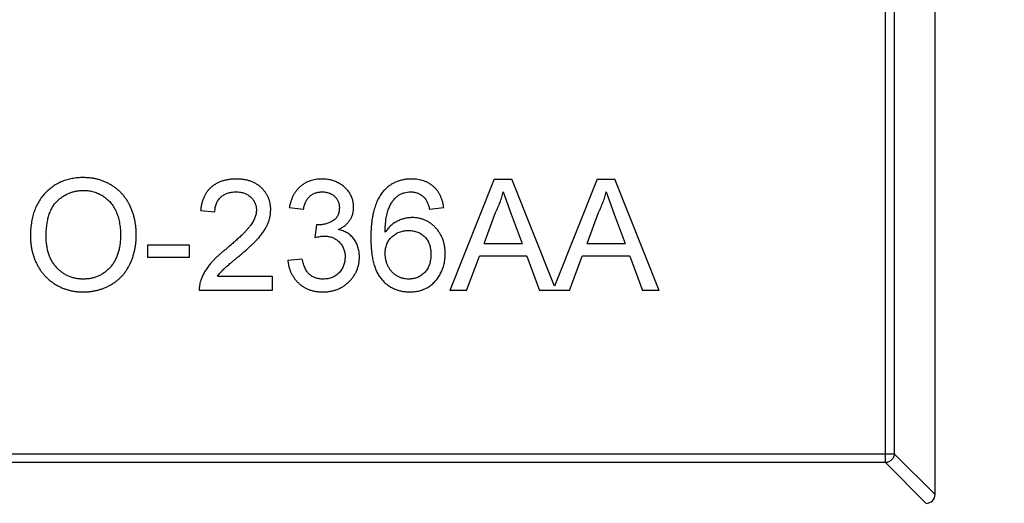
# Model space of a CAD drawing. Header units: millimetres. Extents: x 525 to 788, y 277 to 384.
# Tile 36 of 130: x 720.36 to 722.57, y 325.45 to 326.54. Entities that reach past the tile are written whole.
import ezdxf

# ---------------------------------------------------------------- set-up
doc = ezdxf.new("R2010")
doc.units = ezdxf.units.MM
doc.header["$LTSCALE"] = 5
doc.header["$PDMODE"] = 3
doc.header["$PDSIZE"] = 0.3125
doc.layers.get('0').update_dxf_attribs({"linetype": 'CONTINUOUS'})
doc.layers.get('Defpoints').update_dxf_attribs({"linetype": 'CONTINUOUS'})
doc.layers.add('dim', color=6, linetype='CONTINUOUS', lineweight=9)
doc.styles.add('Verdana', font='verdana.ttf', dxfattribs={"height": 3})
doc.dimstyles.new('aaaaaaaa 3.0', dxfattribs={"dimtxt": 3, "dimasz": 2.5, "dimexe": 1.25, "dimexo": 0.625, "dimtad": 1, "dimzin": 9, "dimdsep": 46, "dimtxsty": 'Verdana', "dimcen": 0, "dimazin": 0, "dimtfac": 1, "dimtofl": 0, "dimtmove": 0, "dimatfit": 3, "dimfxl": 1, "dimlwd": 25, "dimlwe": 25, "dimarcsym": 0})

# ---------------------------------------------------------------- blocks, each defined once
blk = doc.blocks.new('*D55')
at = {"layer": 'Defpoints', "color": 0}
for p in [(767.5081, 331.9082), (697.2861, 316.9379)]:
    blk.add_point(p, dxfattribs=at)
at = {"layer": 'dim', "color": 0, "lineweight": 25}
blk.add_line((785.4949, 335.7427), (769.9532, 332.4294), dxfattribs=at)
at = {"layer": 'dim', "color": 0}
blk.add_solid([(769.8663, 332.8369), (770.04, 332.0219), (767.5081, 331.9082)], dxfattribs=at)
at = {"layer": 'dim', "color": 0, "insert": (778.4472, 336.689), "char_height": 3, "attachment_point": 5, "rotation": 12.0345, "style": 'Verdana'}
blk.add_mtext('∅71.8', dxfattribs=at)

msp = doc.modelspace()

# ---------------------------------------------------------------- linework, layer by layer
at = {"linetype": 'Continuous'}
for p, q in [((722.4162, 325.4726), (722.4162, 327.1329)), ((722.305, 325.5442), (722.305, 327.0613)), ((722.3247, 327.0416), (722.3247, 325.5639)), ((721.4284, 326.18), (721.3291, 325.93)), ((721.4284, 326.18), (721.4681, 326.18)), ((721.5636, 325.9394), (721.4681, 326.18)), ((721.6591, 326.18), (721.5636, 325.9394)), ((721.6591, 326.18), (721.6989, 326.18)), ((721.7981, 325.93), (721.6989, 326.18)), ((721.4482, 326.1511), (721.4666, 326.1014)), ((721.679, 326.1511), (721.6974, 326.1014)), ((720.7704, 326.1094), (720.8024, 326.1062)), ((720.9691, 326.1159), (721.0011, 326.1127)), ((721.2832, 326.1127), (721.3152, 326.1159)), ((721.4056, 326.0357), (721.4312, 326.1049)), ((721.4666, 326.1014), (721.4909, 326.0357)), ((721.6363, 326.0357), (721.6619, 326.1049)), ((721.6974, 326.1014), (721.7217, 326.0357)), ((721.0298, 326.0774), (721.0265, 326.0485)), ((721.0344, 326.077), (721.0298, 326.0774)), ((720.6518, 326.0037), (720.6518, 326.0325)), ((720.6518, 326.0325), (720.7447, 326.0325)), ((720.7447, 326.0325), (720.7447, 326.0037)), ((721.4056, 326.0357), (721.4909, 326.0357)), ((721.6363, 326.0357), (721.7217, 326.0357)), ((720.7447, 326.0037), (720.6518, 326.0037)), ((720.9979, 326.0005), (720.9659, 325.9973)), ((721.3665, 325.93), (721.395, 326.0069)), ((721.5015, 326.0069), (721.395, 326.0069)), ((721.5015, 326.0069), (721.53, 325.93)), ((721.5973, 325.93), (721.6257, 326.0069)), ((721.7323, 326.0069), (721.6257, 326.0069)), ((721.7323, 326.0069), (721.7607, 325.93)), ((720.8083, 325.962), (720.9306, 325.962)), ((720.9306, 325.962), (720.9306, 325.93)), ((720.9306, 325.93), (720.7671, 325.93)), ((721.3665, 325.93), (721.3291, 325.93)), ((721.5973, 325.93), (721.53, 325.93)), ((721.7981, 325.93), (721.7607, 325.93)), ((719.5076, 325.5639), (722.3247, 325.5639)), ((722.4162, 325.4726), (722.3247, 325.5639)), ((722.305, 325.5442), (719.5273, 325.5442)), ((722.305, 325.5442), (722.3963, 325.4527))]:
    msp.add_line(p, q, dxfattribs=at)
for centre, radius, start, end in [((732.3971, 324.423), 35.9, 323.58286, 216.35846), ((722.3962, 325.4727), 0.02, 270.4336, 359.5664)]:
    msp.add_arc(centre, radius, start, end, dxfattribs=at)
for points, knots in [([(720.5077, 326.1832), (720.5034, 326.1831), (720.495, 326.1829), (720.4828, 326.1811), (720.4711, 326.1785), (720.46, 326.1747), (720.4496, 326.1697), (720.4397, 326.1637), (720.4305, 326.1565), (720.4219, 326.1484), (720.4142, 326.1392), (720.4073, 326.1292), (720.4017, 326.1183), (720.397, 326.1066), (720.3933, 326.094), (720.3908, 326.0807), (720.3892, 326.0664), (720.389, 326.0567), (720.3889, 326.0517)], [0, 0, 0, 0, 0.064217, 0.125675, 0.185372, 0.243705, 0.301102, 0.358698, 0.416748, 0.476136, 0.536238, 0.596504, 0.657597, 0.72047, 0.7855, 0.853425, 0.924774, 1, 1, 1, 1]), ([(720.6261, 326.0546), (720.6261, 326.0576), (720.626, 326.0636), (720.6253, 326.0726), (720.6241, 326.0813), (720.6226, 326.0897), (720.6205, 326.0979), (720.618, 326.1059), (720.6151, 326.1136), (720.6117, 326.121), (720.6079, 326.1281), (720.6037, 326.1349), (720.599, 326.1412), (720.594, 326.1472), (720.5885, 326.1527), (720.5826, 326.1578), (720.5763, 326.1625), (720.5696, 326.1668), (720.5626, 326.1706), (720.5554, 326.1741), (720.548, 326.1768), (720.5403, 326.1792), (720.5325, 326.1809), (720.5244, 326.1823), (720.5161, 326.183), (720.5105, 326.1831), (720.5077, 326.1832)], [0, 0, 0, 0, 0.046666, 0.092161, 0.136649, 0.180448, 0.223293, 0.265781, 0.307491, 0.349241, 0.390297, 0.430963, 0.470884, 0.510312, 0.549967, 0.589534, 0.629402, 0.66999, 0.710719, 0.750975, 0.79155, 0.832033, 0.873092, 0.914413, 0.956901, 1, 1, 1, 1]), ([(720.8505, 326.18), (720.8476, 326.1799), (720.842, 326.1798), (720.8339, 326.1789), (720.8262, 326.1775), (720.8189, 326.1756), (720.8121, 326.173), (720.8057, 326.1699), (720.7998, 326.1662), (720.7943, 326.162), (720.7894, 326.1572), (720.7849, 326.1519), (720.7812, 326.1461), (720.7778, 326.1397), (720.7751, 326.1329), (720.7729, 326.1255), (720.7713, 326.1177), (720.7707, 326.1122), (720.7704, 326.1094)], [0, 0, 0, 0, 0.071792, 0.140555, 0.205817, 0.268413, 0.329356, 0.388654, 0.446516, 0.504513, 0.56178, 0.619263, 0.67745, 0.737131, 0.798527, 0.862507, 0.929325, 1, 1, 1, 1]), ([(720.9274, 326.1109), (720.9274, 326.1134), (720.9273, 326.1181), (720.9262, 326.125), (720.9246, 326.1316), (720.9224, 326.138), (720.9194, 326.144), (720.9158, 326.1497), (720.9116, 326.1551), (720.9067, 326.1602), (720.9014, 326.1649), (720.8954, 326.1689), (720.8891, 326.1723), (720.8823, 326.1751), (720.875, 326.1773), (720.8672, 326.1788), (720.859, 326.1798), (720.8534, 326.1799), (720.8505, 326.18)], [0, 0, 0, 0, 0.062204, 0.121961, 0.180582, 0.238328, 0.295655, 0.35362, 0.412672, 0.473423, 0.534937, 0.59611, 0.657906, 0.721385, 0.786661, 0.854461, 0.925288, 1, 1, 1, 1]), ([(721.0422, 326.18), (721.0398, 326.1799), (721.0352, 326.1798), (721.0284, 326.179), (721.0219, 326.1777), (721.0157, 326.1758), (721.0098, 326.1735), (721.0042, 326.1706), (720.9988, 326.1672), (720.9938, 326.1633), (720.9892, 326.1588), (720.985, 326.154), (720.9812, 326.1487), (720.9779, 326.1429), (720.975, 326.1368), (720.9726, 326.1302), (720.9706, 326.1232), (720.9696, 326.1183), (720.9691, 326.1159)], [0, 0, 0, 0, 0.06619, 0.129966, 0.192161, 0.252419, 0.312006, 0.370545, 0.429626, 0.489413, 0.549139, 0.609336, 0.669871, 0.731668, 0.795042, 0.860657, 0.928964, 1, 1, 1, 1]), ([(721.1133, 326.1164), (721.1132, 326.1192), (721.113, 326.1246), (721.1113, 326.1327), (721.1084, 326.1405), (721.1046, 326.148), (721.0997, 326.1551), (721.0937, 326.1614), (721.0867, 326.1669), (721.0788, 326.1715), (721.0703, 326.1753), (721.0613, 326.178), (721.0519, 326.1796), (721.0454, 326.1799), (721.0422, 326.18)], [0, 0, 0, 0, 0.077471, 0.154469, 0.232146, 0.311615, 0.392547, 0.473567, 0.556451, 0.642863, 0.73087, 0.818992, 0.907946, 1, 1, 1, 1]), ([(721.2431, 326.18), (721.2398, 326.1799), (721.2334, 326.1797), (721.224, 326.1784), (721.2152, 326.1761), (721.2069, 326.173), (721.1991, 326.169), (721.1918, 326.1641), (721.185, 326.1583), (721.181, 326.1538), (721.179, 326.1516)], [0, 0, 0, 0, 0.135552, 0.264618, 0.390122, 0.511896, 0.631472, 0.752381, 0.874375, 1, 1, 1, 1]), ([(721.3152, 326.1159), (721.3149, 326.1183), (721.3141, 326.1231), (721.3125, 326.13), (721.3103, 326.1365), (721.3077, 326.1426), (721.3046, 326.1483), (721.301, 326.1537), (721.2969, 326.1586), (721.2923, 326.163), (721.2874, 326.167), (721.282, 326.1705), (721.2763, 326.1734), (721.2703, 326.1758), (721.264, 326.1777), (721.2573, 326.179), (721.2503, 326.1798), (721.2455, 326.1799), (721.2431, 326.18)], [0, 0, 0, 0, 0.069378, 0.13591, 0.19967, 0.262041, 0.322478, 0.382562, 0.441818, 0.501503, 0.561186, 0.620492, 0.680049, 0.740216, 0.801792, 0.865428, 0.931501, 1, 1, 1, 1]), ([(720.4242, 326.0513), (720.4243, 326.0557), (720.4244, 326.0643), (720.4256, 326.0768), (720.4274, 326.0882), (720.4301, 326.0987), (720.4336, 326.1082), (720.4378, 326.1167), (720.4428, 326.1242), (720.4487, 326.1306), (720.4551, 326.1362), (720.4617, 326.141), (720.4687, 326.1452), (720.4759, 326.1485), (720.4835, 326.1511), (720.4914, 326.1529), (720.4995, 326.1542), (720.5051, 326.1543), (720.5079, 326.1543)], [0, 0, 0, 0, 0.089205, 0.171739, 0.248642, 0.320139, 0.386883, 0.449375, 0.509078, 0.566551, 0.622419, 0.676991, 0.730399, 0.783241, 0.835952, 0.889618, 0.944057, 1, 1, 1, 1]), ([(720.5079, 326.1543), (720.5099, 326.1543), (720.5138, 326.1542), (720.5196, 326.1537), (720.5253, 326.1526), (720.5308, 326.1513), (720.5362, 326.1496), (720.5414, 326.1474), (720.5465, 326.1449), (720.5514, 326.142), (720.5561, 326.1388), (720.5605, 326.1352), (720.5646, 326.1313), (720.5685, 326.1272), (720.572, 326.1226), (720.5753, 326.1178), (720.5782, 326.1127), (720.5809, 326.1072), (720.5832, 326.1015), (720.5853, 326.0956), (720.587, 326.0893), (720.5884, 326.0829), (720.5895, 326.0762), (720.5902, 326.0693), (720.5908, 326.0621), (720.5908, 326.0573), (720.5909, 326.0548)], [0, 0, 0, 0, 0.040902, 0.080929, 0.120351, 0.15926, 0.197827, 0.236487, 0.275201, 0.314321, 0.35358, 0.392422, 0.431063, 0.469956, 0.509123, 0.548949, 0.589428, 0.631064, 0.673423, 0.71666, 0.760829, 0.805914, 0.852562, 0.900248, 0.949148, 1, 1, 1, 1]), ([(720.8024, 326.1062), (720.8025, 326.1079), (720.8026, 326.1113), (720.8032, 326.1161), (720.8042, 326.1207), (720.8057, 326.125), (720.8075, 326.129), (720.8097, 326.1327), (720.8124, 326.1361), (720.8154, 326.1393), (720.8187, 326.1421), (720.8224, 326.1444), (720.8263, 326.1466), (720.8305, 326.1482), (720.835, 326.1496), (720.8397, 326.1504), (720.8446, 326.151), (720.848, 326.1511), (720.8498, 326.1511)], [0, 0, 0, 0, 0.069369, 0.135761, 0.199199, 0.260205, 0.319176, 0.377657, 0.43622, 0.494827, 0.554142, 0.613488, 0.672744, 0.7343, 0.79663, 0.861642, 0.929304, 1, 1, 1, 1]), ([(720.8498, 326.1511), (720.8514, 326.1511), (720.8547, 326.151), (720.8594, 326.1504), (720.8639, 326.1495), (720.8682, 326.1483), (720.8722, 326.1466), (720.8759, 326.1445), (720.8795, 326.1422), (720.8828, 326.1394), (720.8857, 326.1365), (720.8883, 326.1333), (720.8905, 326.1299), (720.8922, 326.1264), (720.8937, 326.1227), (720.8946, 326.1188), (720.8952, 326.1148), (720.8953, 326.1121), (720.8954, 326.1106)], [0, 0, 0, 0, 0.072768, 0.142276, 0.209684, 0.274754, 0.337633, 0.400409, 0.462943, 0.525478, 0.587279, 0.646809, 0.705678, 0.763157, 0.820579, 0.878826, 0.938238, 1, 1, 1, 1]), ([(721.0011, 326.1127), (721.0014, 326.1142), (721.0019, 326.1172), (721.0031, 326.1216), (721.0046, 326.1257), (721.0062, 326.1295), (721.0081, 326.1329), (721.0103, 326.1361), (721.0127, 326.139), (721.0162, 326.1424), (721.0212, 326.1459), (721.0279, 326.1489), (721.0353, 326.1508), (721.0405, 326.151), (721.0432, 326.1511)], [0, 0, 0, 0, 0.075449, 0.147124, 0.215651, 0.280915, 0.343656, 0.40441, 0.463763, 0.522348, 0.637716, 0.753205, 0.872203, 1, 1, 1, 1]), ([(721.0432, 326.1511), (721.0446, 326.1511), (721.0472, 326.151), (721.0512, 326.1505), (721.0549, 326.1497), (721.0584, 326.1486), (721.0618, 326.1472), (721.0649, 326.1454), (721.0679, 326.1434), (721.0706, 326.141), (721.0731, 326.1384), (721.0753, 326.1356), (721.0771, 326.1326), (721.0787, 326.1295), (721.0798, 326.1262), (721.0807, 326.1228), (721.0812, 326.1191), (721.0812, 326.1166), (721.0812, 326.1154)], [0, 0, 0, 0, 0.070225, 0.137525, 0.20232, 0.265117, 0.327263, 0.388195, 0.449683, 0.512159, 0.573897, 0.634322, 0.693923, 0.752869, 0.811878, 0.872696, 0.934907, 1, 1, 1, 1]), ([(721.179, 326.1516), (721.1779, 326.1502), (721.1756, 326.1473), (721.1726, 326.1428), (721.1697, 326.1379), (721.167, 326.1327), (721.1645, 326.1273), (721.1624, 326.1215), (721.1603, 326.1154), (721.1585, 326.109), (721.1569, 326.1023), (721.1556, 326.0953), (721.1543, 326.088), (721.1534, 326.0804), (721.1526, 326.0725), (721.1522, 326.0643), (721.1518, 326.0557), (721.1518, 326.0499), (721.1518, 326.047)], [0, 0, 0, 0, 0.048933, 0.098371, 0.149761, 0.202433, 0.256773, 0.312762, 0.371285, 0.431308, 0.493952, 0.558337, 0.625616, 0.695269, 0.767436, 0.842146, 0.919966, 1, 1, 1, 1]), ([(721.1838, 326.0605), (721.1839, 326.0634), (721.184, 326.0692), (721.1844, 326.0776), (721.1852, 326.0853), (721.1861, 326.0925), (721.1873, 326.0991), (721.1887, 326.1052), (721.1904, 326.1107), (721.193, 326.1171), (721.1967, 326.1242), (721.2017, 326.1319), (721.2073, 326.1384), (721.2116, 326.142), (721.2137, 326.1437)], [0, 0, 0, 0, 0.09722, 0.188542, 0.273574, 0.352344, 0.425604, 0.493546, 0.555893, 0.61298, 0.719213, 0.818107, 0.911391, 1, 1, 1, 1]), ([(721.2137, 326.1437), (721.2158, 326.1449), (721.22, 326.1471), (721.2268, 326.1494), (721.2338, 326.1509), (721.2385, 326.151), (721.241, 326.1511)], [0, 0, 0, 0, 0.252881, 0.500905, 0.747416, 1, 1, 1, 1]), ([(721.241, 326.1511), (721.2424, 326.1511), (721.2454, 326.151), (721.2497, 326.1504), (721.2538, 326.1494), (721.2578, 326.148), (721.2615, 326.1462), (721.2651, 326.1439), (721.2685, 326.1413), (721.2706, 326.1393), (721.2716, 326.1383)], [0, 0, 0, 0, 0.130542, 0.257778, 0.381454, 0.502887, 0.624788, 0.747182, 0.871455, 1, 1, 1, 1]), ([(721.2716, 326.1383), (721.2728, 326.1368), (721.2754, 326.1336), (721.2784, 326.1276), (721.2812, 326.1206), (721.2825, 326.1154), (721.2832, 326.1127)], [0, 0, 0, 0, 0.203796, 0.435669, 0.700198, 1, 1, 1, 1]), ([(721.4312, 326.1049), (721.433, 326.1087), (721.4368, 326.1161), (721.4414, 326.1276), (721.4454, 326.1392), (721.4473, 326.1472), (721.4482, 326.1511)], [0, 0, 0, 0, 0.253641, 0.504392, 0.752706, 1, 1, 1, 1]), ([(721.6619, 326.1049), (721.6638, 326.1087), (721.6675, 326.1161), (721.6721, 326.1276), (721.6761, 326.1392), (721.6781, 326.1472), (721.679, 326.1511)], [0, 0, 0, 0, 0.253641, 0.504392, 0.752706, 1, 1, 1, 1]), ([(720.8954, 326.1106), (720.8953, 326.1092), (720.8952, 326.1064), (720.8945, 326.102), (720.8935, 326.0976), (720.892, 326.0933), (720.8901, 326.0888), (720.8878, 326.0843), (720.885, 326.0798), (720.8817, 326.0752), (720.8778, 326.0703), (720.8731, 326.0651), (720.8677, 326.0593), (720.8614, 326.0531), (720.8543, 326.0463), (720.8463, 326.0391), (720.8376, 326.0314), (720.8314, 326.0262), (720.8281, 326.0235)], [0, 0, 0, 0, 0.037641, 0.076115, 0.115705, 0.156832, 0.199233, 0.243549, 0.290206, 0.339418, 0.39358, 0.455626, 0.525716, 0.603913, 0.690583, 0.785474, 0.88859, 1, 1, 1, 1]), ([(720.858, 326.0084), (720.8606, 326.0106), (720.8656, 326.0148), (720.8727, 326.021), (720.8792, 326.0269), (720.8851, 326.0324), (720.8904, 326.0376), (720.8952, 326.0424), (720.8993, 326.0469), (720.904, 326.0524), (720.9091, 326.0589), (720.9143, 326.0666), (720.9185, 326.0741), (720.9218, 326.0815), (720.9243, 326.0888), (720.9261, 326.0961), (720.9272, 326.1035), (720.9273, 326.1085), (720.9274, 326.1109)], [0, 0, 0, 0, 0.078772, 0.152499, 0.22116, 0.284249, 0.342325, 0.395144, 0.443024, 0.48574, 0.563808, 0.635939, 0.703173, 0.765317, 0.825174, 0.883982, 0.942055, 1, 1, 1, 1]), ([(721.0812, 326.1154), (721.0812, 326.1138), (721.0812, 326.1107), (721.0804, 326.1063), (721.0794, 326.1021), (721.0777, 326.0984), (721.0758, 326.0948), (721.0732, 326.0917), (721.0703, 326.0888), (721.0657, 326.0855), (721.0595, 326.0821), (721.0515, 326.0792), (721.0431, 326.0774), (721.0373, 326.0772), (721.0344, 326.077)], [0, 0, 0, 0, 0.069221, 0.13478, 0.197243, 0.257235, 0.316552, 0.375152, 0.434982, 0.49708, 0.621565, 0.745395, 0.870211, 1, 1, 1, 1]), ([(721.0792, 326.0668), (721.0819, 326.0681), (721.0871, 326.0707), (721.094, 326.0756), (721.1, 326.0812), (721.1048, 326.0874), (721.1086, 326.0941), (721.1113, 326.1012), (721.113, 326.1087), (721.1132, 326.1138), (721.1133, 326.1164)], [0, 0, 0, 0, 0.140068, 0.272449, 0.398481, 0.520934, 0.64145, 0.759213, 0.878049, 1, 1, 1, 1]), ([(721.2446, 326.0934), (721.2417, 326.0933), (721.2359, 326.0931), (721.2273, 326.0916), (721.2189, 326.089), (721.2108, 326.0855), (721.2031, 326.0809), (721.1959, 326.0751), (721.1894, 326.0683), (721.1857, 326.0631), (721.1838, 326.0605)], [0, 0, 0, 0, 0.121098, 0.240358, 0.361683, 0.48458, 0.609222, 0.734771, 0.86451, 1, 1, 1, 1]), ([(721.3184, 326.0123), (721.3184, 326.0152), (721.3182, 326.0209), (721.3172, 326.0293), (721.3155, 326.0373), (721.3132, 326.0448), (721.3101, 326.052), (721.3064, 326.0587), (721.302, 326.065), (721.2969, 326.0709), (721.2914, 326.0761), (721.2856, 326.0808), (721.2794, 326.0846), (721.2731, 326.0879), (721.2663, 326.0903), (721.2593, 326.0922), (721.252, 326.0932), (721.2471, 326.0934), (721.2446, 326.0934)], [0, 0, 0, 0, 0.071551, 0.140264, 0.20629, 0.270509, 0.333487, 0.396023, 0.458476, 0.521621, 0.584324, 0.64481, 0.703748, 0.761848, 0.820137, 0.878797, 0.938653, 1, 1, 1, 1]), ([(721.1261, 326.0052), (721.1261, 326.0071), (721.126, 326.011), (721.1254, 326.0167), (721.1244, 326.0222), (721.1231, 326.0274), (721.1213, 326.0323), (721.1191, 326.037), (721.1166, 326.0414), (721.1137, 326.0456), (721.1104, 326.0494), (721.1069, 326.053), (721.103, 326.0562), (721.0988, 326.0591), (721.0943, 326.0615), (721.0896, 326.0636), (721.0845, 326.0655), (721.081, 326.0664), (721.0792, 326.0668)], [0, 0, 0, 0, 0.070108, 0.138175, 0.203289, 0.267091, 0.329085, 0.389925, 0.450025, 0.510493, 0.570328, 0.62995, 0.689026, 0.748814, 0.809142, 0.871062, 0.934172, 1, 1, 1, 1]), ([(721.1838, 326.0129), (721.1839, 326.0148), (721.184, 326.0185), (721.1847, 326.0239), (721.1858, 326.029), (721.1874, 326.0339), (721.1897, 326.0384), (721.1922, 326.0427), (721.1953, 326.0467), (721.1988, 326.0504), (721.2027, 326.0537), (721.2068, 326.0566), (721.2111, 326.0591), (721.2156, 326.0611), (721.2204, 326.0627), (721.2253, 326.0637), (721.2304, 326.0645), (721.2339, 326.0645), (721.2357, 326.0646)], [0, 0, 0, 0, 0.06911, 0.135044, 0.198335, 0.260937, 0.321881, 0.382447, 0.44343, 0.506089, 0.568915, 0.629785, 0.690262, 0.750438, 0.810914, 0.872282, 0.935188, 1, 1, 1, 1]), ([(721.2357, 326.0646), (721.2376, 326.0645), (721.2413, 326.0645), (721.2468, 326.0637), (721.2519, 326.0627), (721.2567, 326.0611), (721.2612, 326.0591), (721.2654, 326.0566), (721.2693, 326.0537), (721.2728, 326.0503), (721.276, 326.0467), (721.2788, 326.0426), (721.2812, 326.0381), (721.2831, 326.0334), (721.2846, 326.0283), (721.2856, 326.0229), (721.2863, 326.0172), (721.2863, 326.0133), (721.2864, 326.0113)], [0, 0, 0, 0, 0.068621, 0.134135, 0.196906, 0.257593, 0.316292, 0.374274, 0.432266, 0.490992, 0.549848, 0.608746, 0.668762, 0.729755, 0.792561, 0.858748, 0.927771, 1, 1, 1, 1]), ([(720.3889, 326.0517), (720.389, 326.0489), (720.389, 326.0436), (720.3898, 326.0356), (720.3909, 326.0277), (720.3924, 326.0199), (720.3944, 326.0122), (720.3969, 326.0046), (720.3997, 325.9971), (720.4031, 325.9898), (720.4068, 325.9827), (720.411, 325.9759), (720.4156, 325.9695), (720.4207, 325.9636), (720.4261, 325.958), (720.432, 325.9528), (720.4382, 325.9479), (720.4449, 325.9435), (720.4519, 325.9396), (720.4592, 325.9362), (720.4667, 325.9333), (720.4744, 325.9309), (720.4824, 325.929), (720.4906, 325.9277), (720.499, 325.9269), (720.5047, 325.9268), (720.5075, 325.9268)], [0, 0, 0, 0, 0.042093, 0.083554, 0.124992, 0.166052, 0.207381, 0.248618, 0.290057, 0.332021, 0.373735, 0.415036, 0.455409, 0.495952, 0.536368, 0.57703, 0.617971, 0.659396, 0.701152, 0.742753, 0.784285, 0.826186, 0.868591, 0.911466, 0.955303, 1, 1, 1, 1]), ([(720.5074, 325.9556), (720.5045, 325.9557), (720.4987, 325.9558), (720.4903, 325.9571), (720.4822, 325.959), (720.4746, 325.9619), (720.4673, 325.9655), (720.4604, 325.9699), (720.4538, 325.9751), (720.4477, 325.9811), (720.4422, 325.9878), (720.4374, 325.9951), (720.4333, 326.003), (720.4299, 326.0115), (720.4274, 326.0207), (720.4256, 326.0303), (720.4244, 326.0406), (720.4243, 326.0476), (720.4242, 326.0513)], [0, 0, 0, 0, 0.061577, 0.120881, 0.178852, 0.235792, 0.292697, 0.349742, 0.408261, 0.468412, 0.529574, 0.5907, 0.652798, 0.7167, 0.782799, 0.851875, 0.924036, 1, 1, 1, 1]), ([(720.5909, 326.0548), (720.5908, 326.051), (720.5907, 326.0435), (720.5896, 326.0326), (720.5877, 326.0224), (720.5852, 326.0128), (720.5818, 326.0039), (720.5778, 325.9957), (720.573, 325.9882), (720.5675, 325.9814), (720.5614, 325.9754), (720.5549, 325.97), (720.5479, 325.9656), (720.5406, 325.9619), (720.5329, 325.9591), (720.5247, 325.957), (720.5162, 325.9558), (720.5104, 325.9557), (720.5074, 325.9556)], [0, 0, 0, 0, 0.078848, 0.153586, 0.224629, 0.292039, 0.356569, 0.418787, 0.479523, 0.53946, 0.598338, 0.655333, 0.711417, 0.767044, 0.823194, 0.880455, 0.938945, 1, 1, 1, 1]), ([(720.5075, 325.9268), (720.5102, 325.9268), (720.5155, 325.9269), (720.5234, 325.9276), (720.5311, 325.9288), (720.5387, 325.9305), (720.5462, 325.9326), (720.5535, 325.9353), (720.5607, 325.9384), (720.5678, 325.9419), (720.5746, 325.946), (720.581, 325.9505), (720.587, 325.9555), (720.5926, 325.9609), (720.5978, 325.9668), (720.6026, 325.9731), (720.607, 325.9799), (720.611, 325.9871), (720.6145, 325.9946), (720.6177, 326.0025), (720.6202, 326.0106), (720.6224, 326.0189), (720.624, 326.0274), (720.6253, 326.0362), (720.626, 326.0453), (720.6261, 326.0515), (720.6261, 326.0546)], [0, 0, 0, 0, 0.040917, 0.081206, 0.121044, 0.160801, 0.20044, 0.240141, 0.27998, 0.320332, 0.360792, 0.400579, 0.440342, 0.480112, 0.519955, 0.560443, 0.601634, 0.64374, 0.686389, 0.729297, 0.772543, 0.816374, 0.860888, 0.906038, 0.95244, 1, 1, 1, 1]), ([(721.0265, 326.0485), (721.0284, 326.0491), (721.0322, 326.0501), (721.0377, 326.0511), (721.0426, 326.0518), (721.0457, 326.0519), (721.0472, 326.052)], [0, 0, 0, 0, 0.291728, 0.555599, 0.790597, 1, 1, 1, 1]), ([(721.0472, 326.052), (721.0489, 326.0519), (721.0521, 326.0518), (721.0569, 326.0512), (721.0615, 326.0502), (721.0658, 326.0487), (721.07, 326.0469), (721.0738, 326.0446), (721.0775, 326.0419), (721.0809, 326.0388), (721.084, 326.0354), (721.0867, 326.0318), (721.089, 326.0279), (721.0908, 326.0239), (721.0923, 326.0196), (721.0934, 326.0151), (721.094, 326.0103), (721.094, 326.0071), (721.0941, 326.0054)], [0, 0, 0, 0, 0.067727, 0.132527, 0.195728, 0.257147, 0.318027, 0.378381, 0.439429, 0.501703, 0.563977, 0.624883, 0.685237, 0.745501, 0.806278, 0.86882, 0.932949, 1, 1, 1, 1]), ([(721.1518, 326.047), (721.1518, 326.0418), (721.152, 326.0319), (721.1531, 326.0175), (721.155, 326.0042), (721.1576, 325.9921), (721.1611, 325.981), (721.1653, 325.9711), (721.1702, 325.9623), (721.176, 325.9547), (721.1824, 325.9481), (721.1892, 325.9424), (721.1964, 325.9375), (721.2042, 325.9336), (721.2124, 325.9305), (721.221, 325.9283), (721.23, 325.927), (721.2362, 325.9268), (721.2394, 325.9268)], [0, 0, 0, 0, 0.091739, 0.17719, 0.25635, 0.329875, 0.398022, 0.461309, 0.520724, 0.576877, 0.630821, 0.68349, 0.734854, 0.786088, 0.837463, 0.889867, 0.943843, 1, 1, 1, 1]), ([(720.8281, 326.0235), (720.8261, 326.0218), (720.822, 326.0186), (720.8161, 326.0137), (720.8107, 326.0088), (720.8056, 326.0041), (720.801, 325.9996), (720.7967, 325.9951), (720.7928, 325.9908), (720.7883, 325.9852), (720.7832, 325.9782), (720.7781, 325.9697), (720.7737, 325.9611), (720.7716, 325.9551), (720.7705, 325.9522)], [0, 0, 0, 0, 0.086187, 0.168359, 0.246159, 0.320445, 0.3905, 0.456762, 0.519315, 0.577843, 0.689314, 0.795593, 0.899612, 1, 1, 1, 1]), ([(720.8083, 325.962), (720.8103, 325.9647), (720.8146, 325.9704), (720.8203, 325.9763), (720.8248, 325.9804), (720.8278, 325.9831), (720.8314, 325.9862), (720.8356, 325.9898), (720.8404, 325.9938), (720.8457, 325.9983), (720.8517, 326.0032), (720.8559, 326.0066), (720.858, 326.0084)], [0, 0, 0, 0, 0.149667, 0.311692, 0.359505, 0.418777, 0.488545, 0.568746, 0.660505, 0.76317, 0.8758, 1, 1, 1, 1]), ([(721.0448, 325.9556), (721.0432, 325.9556), (721.0402, 325.9557), (721.0358, 325.9562), (721.0316, 325.957), (721.0277, 325.9582), (721.024, 325.9596), (721.0205, 325.9614), (721.0173, 325.9636), (721.0143, 325.9661), (721.0115, 325.969), (721.0089, 325.9722), (721.0066, 325.9759), (721.0045, 325.9801), (721.0024, 325.9845), (721.0008, 325.9895), (720.9992, 325.9948), (720.9983, 325.9985), (720.9979, 326.0005)], [0, 0, 0, 0, 0.065037, 0.126942, 0.18616, 0.243, 0.298554, 0.352952, 0.406844, 0.460451, 0.515815, 0.573563, 0.634248, 0.698644, 0.766845, 0.84024, 0.917434, 1, 1, 1, 1]), ([(721.0436, 325.9268), (721.0466, 325.9268), (721.0523, 325.9269), (721.0607, 325.928), (721.0687, 325.9298), (721.0763, 325.9323), (721.0836, 325.9355), (721.0904, 325.9395), (721.0969, 325.9441), (721.1028, 325.9494), (721.1082, 325.9553), (721.113, 325.9615), (721.1171, 325.968), (721.1204, 325.9748), (721.1229, 325.982), (721.1248, 325.9894), (721.1259, 325.9972), (721.1261, 326.0025), (721.1261, 326.0052)], [0, 0, 0, 0, 0.069015, 0.135342, 0.199583, 0.262263, 0.32436, 0.38614, 0.448257, 0.511612, 0.574624, 0.635867, 0.696225, 0.755624, 0.81508, 0.875195, 0.936497, 1, 1, 1, 1]), ([(721.0941, 326.0054), (721.094, 326.0037), (721.094, 326.0003), (721.0933, 325.9953), (721.0922, 325.9905), (721.0908, 325.9859), (721.0889, 325.9816), (721.0866, 325.9775), (721.0838, 325.9736), (721.0807, 325.9699), (721.0772, 325.9665), (721.0733, 325.9636), (721.0693, 325.9611), (721.0649, 325.9591), (721.0603, 325.9575), (721.0554, 325.9564), (721.0502, 325.9557), (721.0466, 325.9556), (721.0448, 325.9556)], [0, 0, 0, 0, 0.066279, 0.129867, 0.191826, 0.252649, 0.312524, 0.3724, 0.43318, 0.49507, 0.556777, 0.61766, 0.677947, 0.738349, 0.80038, 0.864342, 0.930539, 1, 1, 1, 1]), ([(721.2369, 325.9556), (721.2344, 325.9557), (721.2295, 325.9558), (721.2224, 325.9572), (721.2158, 325.9595), (721.2096, 325.9627), (721.2039, 325.9668), (721.1989, 325.9717), (721.1944, 325.9774), (721.1907, 325.9839), (721.1876, 325.9908), (721.1854, 325.998), (721.1841, 326.0054), (721.1839, 326.0104), (721.1838, 326.0129)], [0, 0, 0, 0, 0.086177, 0.168507, 0.247942, 0.327194, 0.406461, 0.486356, 0.568492, 0.65485, 0.742427, 0.828778, 0.913823, 1, 1, 1, 1]), ([(721.2864, 326.0113), (721.2863, 326.0092), (721.2863, 326.0051), (721.2856, 325.9992), (721.2845, 325.9936), (721.283, 325.9883), (721.2812, 325.9833), (721.2787, 325.9787), (721.2759, 325.9744), (721.2727, 325.9705), (721.2691, 325.967), (721.2653, 325.964), (721.2612, 325.9614), (721.2568, 325.9593), (721.2522, 325.9576), (721.2473, 325.9565), (721.2422, 325.9557), (721.2387, 325.9556), (721.2369, 325.9556)], [0, 0, 0, 0, 0.074682, 0.146166, 0.213739, 0.278948, 0.342272, 0.403709, 0.464492, 0.524742, 0.584281, 0.642941, 0.7001, 0.757252, 0.815617, 0.875146, 0.936035, 1, 1, 1, 1]), ([(721.2394, 325.9268), (721.2413, 325.9268), (721.245, 325.9268), (721.2504, 325.9273), (721.2558, 325.9282), (721.2609, 325.9294), (721.2659, 325.9309), (721.2708, 325.9328), (721.2755, 325.935), (721.2801, 325.9375), (721.2844, 325.9403), (721.2885, 325.9434), (721.2924, 325.9469), (721.2961, 325.9506), (721.2994, 325.9547), (721.3026, 325.959), (721.3056, 325.9636), (721.3091, 325.9702), (721.3129, 325.9787), (721.3161, 325.9896), (721.3181, 326.0008), (721.3183, 326.0084), (721.3184, 326.0123)], [0, 0, 0, 0, 0.04305, 0.085107, 0.126357, 0.166993, 0.207109, 0.24664, 0.28652, 0.326415, 0.36638, 0.405879, 0.445893, 0.485834, 0.526224, 0.567186, 0.609181, 0.65199, 0.738367, 0.82456, 0.911101, 1, 1, 1, 1]), ([(720.9659, 325.9973), (720.9662, 325.9947), (720.9668, 325.9897), (720.9684, 325.9824), (720.9705, 325.9755), (720.9733, 325.9689), (720.9767, 325.9627), (720.9806, 325.9569), (720.985, 325.9514), (720.9901, 325.9463), (720.9955, 325.9417), (721.0014, 325.9377), (721.0076, 325.9343), (721.0142, 325.9316), (721.021, 325.9294), (721.0283, 325.9279), (721.0358, 325.9269), (721.041, 325.9268), (721.0436, 325.9268)], [0, 0, 0, 0, 0.06621, 0.130283, 0.192653, 0.253959, 0.314396, 0.374474, 0.435194, 0.497133, 0.55901, 0.619569, 0.680213, 0.741519, 0.803066, 0.866536, 0.932206, 1, 1, 1, 1]), ([(720.7705, 325.9522), (720.7699, 325.9504), (720.7688, 325.9468), (720.7678, 325.9413), (720.7671, 325.9357), (720.7671, 325.9319), (720.7671, 325.93)], [0, 0, 0, 0, 0.249593, 0.49556, 0.747357, 1, 1, 1, 1]), ([(722.3247, 325.5639), (722.3247, 325.5613), (722.3235, 325.5562), (722.3191, 325.5498), (722.3127, 325.5454), (722.3076, 325.5442), (722.305, 325.5442)], [0, 0, 0, 0, 0.249032, 0.5, 0.750968, 1, 1, 1, 1])]:
    msp.add_open_spline(points, degree=3, knots=knots, dxfattribs=at)

# ---------------------------------------------------------------- dimensions: what is measured, and where the dimension line sits
at = {"layer": 'dim'}
dim = msp.add_diameter_dim_2p(p1=(697.2861, 316.9379), p2=(767.5081, 331.9082), dimstyle='aaaaaaaa 3.0', dxfattribs=at)
dim.commit()
dim.dimension.update_dxf_attribs({"geometry": '*D55', "text_midpoint": (777.7194, 334.0851), "dimtype": 163})

doc.saveas('drawing.dxf')
